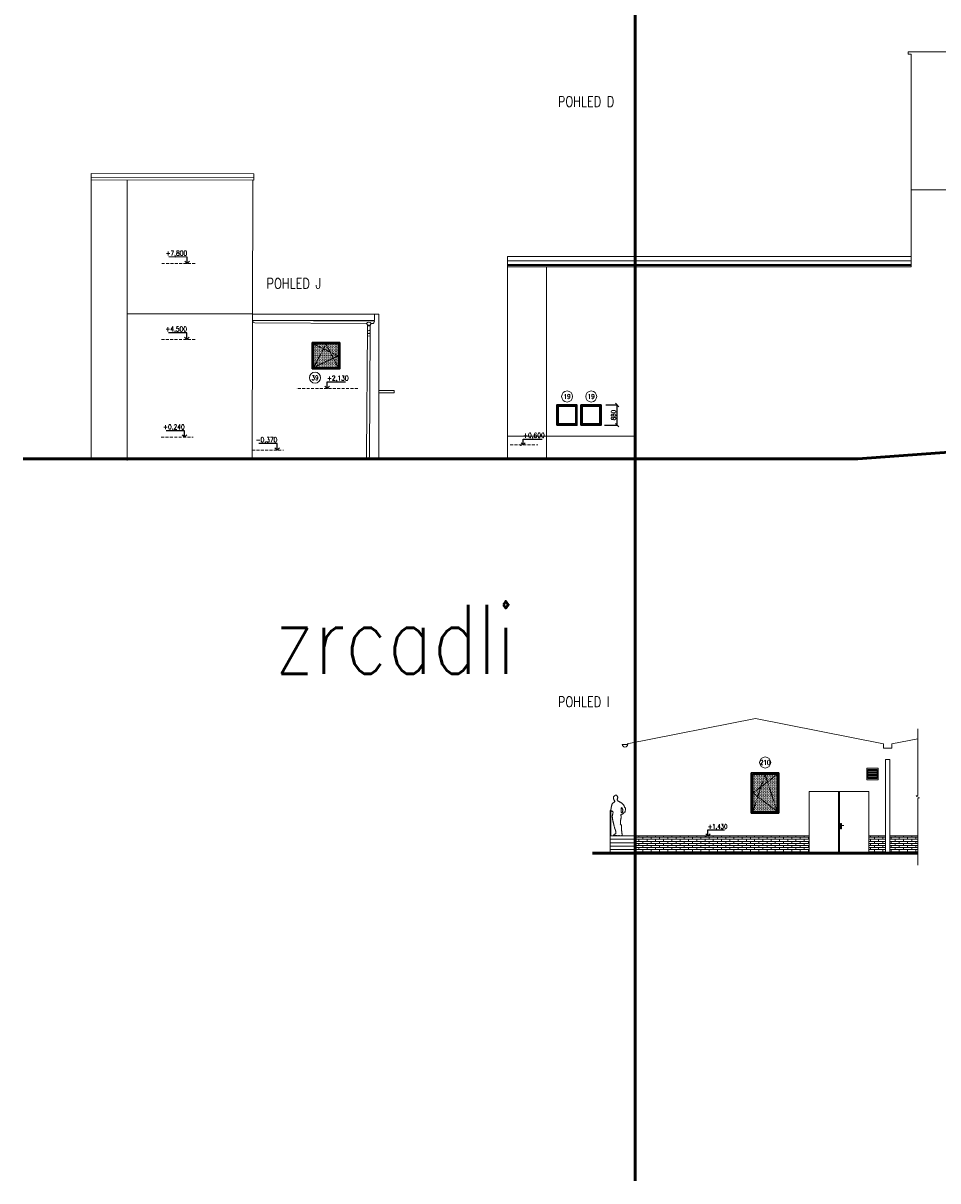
# Model space of a CAD drawing. Header units: millimetres. Extents: x -238874 to 551972, y -298952 to 658415.
# Tile 67 of 256: x 13971 to 53803, y -39076 to 11297. Entities that reach past the tile are written whole.
import ezdxf
from ezdxf.enums import TextEntityAlignment as Align

# ---------------------------------------------------------------- set-up
doc = ezdxf.new("R2010")
doc.units = ezdxf.units.MM
doc.header["$LTSCALE"] = 20
doc.set_wipeout_variables(frame=1)
doc.linetypes.add('DASHED', pattern=[0.75, 0.5, -0.25])
doc.linetypes.add('HIDDEN', pattern=[9.525, 6.35, -3.175])
doc.layers.add('00_HEDVIKA_DEMOLICE', color=2, linetype='Continuous', lineweight=30, transparency=0.3)
for name, color, linetype, lineweight in [('CKBUBLINY', 1, 'Continuous', 18), ('CKBUBLINY_POPIS', 3, 'Continuous', 25), ('CKKOTY', 3, 'Continuous', 18), ('CKOKNA', 30, 'Continuous', 18), ('CKSTENY_SRAF', 8, 'Continuous', 18), ('CKTEXTY_MALE', 140, 'Continuous', 18), ('CKTEXTY_VELKE', 4, 'Continuous', 50), ('NOSNÉ', 8, 'Continuous', 50), ('PRUCHODY', 7, 'Continuous', 18)]:
    doc.layers.add(name, color=color, linetype=linetype, lineweight=lineweight)
doc.layers.add('CKNETISK', color=116, linetype='Continuous', lineweight=18, plot=False)
doc.layers.add('CZ', color=255, linetype='Continuous')
doc.styles.get("Standard").update_dxf_attribs({"font": 'simplex.shx', "width": 0.8})
doc.dimstyles.new('CADKON', dxfattribs={"dimscale": 100, "dimtxt": 2, "dimasz": 1.5, "dimexe": 0, "dimexo": 2, "dimgap": 0.6, "dimtad": 1, "dimrnd": 1, "dimtxsty": 'Standard', "dimblk1": 'OBLIQUE', "dimblk2": 'OBLIQUE', "dimsah": 1, "dimcen": 2.5, "dimadec": 1, "dimazin": 2, "dimtfac": 1, "dimtix": 1, "dimtmove": 2, "dimatfit": 3, "dimldrblk": 'OPEN30', "dimfxl": 5, "dimtfill": 1, "dimtolj": 1, "dimarcsym": 0})
pattern_1 = [(0, (135283.08, -21696.12), (0, 90), []), (90, (135283.08, -21696.12), (-180, 90), [90, -90])]

# ---------------------------------------------------------------- blocks, each defined once
blk = doc.blocks.new('_OBLIQUE')
at = {"color": 0, "linetype": 'ByBlock'}
blk.add_line((-0.5, -0.5), (0.5, 0.5), dxfattribs=at)
blk = doc.blocks.new('*D3391')
at = {"layer": 'CKKOTY', "color": 0, "lineweight": -2, "transparency": 16777216}
for p, q in [((39338, -5316), (39840, -5316)), ((39840, -6196), (39840, -5316)), ((39288, -6196), (39840, -6196))]:
    blk.add_line(p, q, dxfattribs=at)
at = {"layer": 'DEFPOINTS', "color": 0, "transparency": 16777216}
for p in [(39138, -5316), (39088, -6196)]:
    blk.add_point(p, dxfattribs=at)
at = {"layer": 'CKKOTY', "color": 0, "lineweight": -2, "transparency": 16777216, "xscale": 150, "yscale": 150, "zscale": 150}
for p, rotation in [((39840, -5316), 90), ((39840, -6196), 270)]:
    blk.add_blockref('_OBLIQUE', p, dxfattribs=dict(at, rotation=rotation))
at = {"layer": 'CKKOTY', "color": 0, "transparency": 16777216, "insert": (39680, -5756), "char_height": 200, "attachment_point": 5, "rotation": 90, "bg_fill": 3, "box_fill_scale": 1.1, "bg_fill_color": 256, "bg_fill_true_color": 13158600, "bg_fill_transparency": 0}
blk.add_mtext('\\A1;880', dxfattribs=at)
at = {"layer": 'DEFPOINTS', "color": 0, "transparency": 16777216}
blk.add_point((39840, -5316), dxfattribs=at)
blk = doc.blocks.new('_Open30')
at = {"color": 0, "lineweight": -2}
for p, q in [((-1, 0.27), (0, 0)), ((0, 0), (-1, -0.27)), ((0, 0), (-1, 0))]:
    blk.add_line(p, q, dxfattribs=at)
blk = doc.blocks.new('*U3370')
at = {"color": 0, "lineweight": -2}
for p, q in [((-1200, 0), (-1200, 1750)), ((-1200, 1750), (0, 1750)), ((-1150, 1700), (-50, 1700)), ((-1150, 915), (-1150, 1700)), ((-1130, 1680), (-70, 1680)), ((-1130, 935), (-1130, 1680)), ((-70, 1680), (-70, 935)), ((-50, 1700), (-50, 915)), ((0, 1750), (0, 0)), ((-1150, 835), (-1150, 915)), ((-1150, 50), (-1150, 835)), ((-1130, 815), (-1130, 935)), ((-1130, 70), (-1130, 815)), ((-70, 935), (-70, 815)), ((-70, 815), (-70, 70)), ((-50, 915), (-50, 835)), ((-50, 835), (-50, 50)), ((0, 0), (-1200, 0)), ((-50, 50), (-1150, 50)), ((-70, 70), (-1130, 70))]:
    blk.add_line(p, q, dxfattribs=at)
at = {"color": 0, "linetype": 'DASHED', "lineweight": -2}
for p, q in [((-600, 1680), (-1130, 70)), ((-70, 1680), (-1130, 875)), ((-70, 70), (-600, 1680)), ((-1130, 875), (-70, 70))]:
    blk.add_line(p, q, dxfattribs=at)
blk = doc.blocks.new('*U3369')
at = {"color": 0, "linetype": 'ByBlock', "lineweight": -2}
for p, q in [((0, 0), (0, 2680)), ((0, 2680), (2600, 2680)), ((1275, 2680), (1275, 0)), ((1325, 2680), (1325, 0)), ((2600, 2680), (2600, 0)), ((0, 0), (2600, 0))]:
    blk.add_line(p, q, dxfattribs=at)
blk.add_wipeout([(1370, 1066), (1370, 1276), (1373, 1283), (1380, 1286), (1400, 1286), (1404, 1285), (1408, 1283), (1410, 1280), (1410, 1276), (1410, 1212), (1499, 1207), (1502, 1206), (1504, 1204), (1505, 1201), (1504, 1198), (1503, 1196), (1501, 1195), (1499, 1194), (1496, 1194), (1410, 1189), (1410, 1066), (1410, 1062), (1408, 1059), (1403, 1056), (1397, 1056), (1380, 1056), (1373, 1058), (1373, 1058), (1371, 1063)], dxfattribs=at)
for p, q in [((1370, 1276), (1370, 1066)), ((1400, 1286), (1380, 1286)), ((1380, 1056), (1400, 1056)), ((1387, 1098), (1387, 1111)), ((1498, 1207), (1390, 1213)), ((1390, 1188), (1496, 1194)), ((1394, 1111), (1394, 1098)), ((1410, 1212), (1410, 1276)), ((1410, 1066), (1410, 1189))]:
    blk.add_line(p, q, dxfattribs=at)
for centre, radius, start, end in [((1380, 1276), 10, 90, 180), ((1380, 1066), 10, 180, 270.0546), ((1392, 1201), 12.7, 100.1711, 259.8289), ((1390, 1115), 5.71, 306.286, 230.4581), ((1390, 1098), 3.51, 180, 360), ((1400, 1276), 10, 360, 90), ((1400, 1066), 10, 270.0546, 360), ((1498, 1201), 6.63, 255.2509, 94.1438)]:
    blk.add_arc(centre, radius, start, end, dxfattribs=at)
blk = doc.blocks.new('*U3669')
at = {"color": 0, "lineweight": -2}
for p, q in [((-1150, 0), (-1150, 1200)), ((-1150, 1200), (0, 1200)), ((-1100, 1150), (-50, 1150)), ((-1100, 640), (-1100, 1150)), ((-1080, 1130), (-70, 1130)), ((-1080, 660), (-1080, 1130)), ((-70, 1130), (-70, 660)), ((-50, 1150), (-50, 640)), ((0, 1200), (0, 0)), ((-1100, 560), (-1100, 640)), ((-1100, 50), (-1100, 560)), ((-1080, 540), (-1080, 660)), ((-1080, 70), (-1080, 540)), ((-70, 660), (-70, 540)), ((-70, 540), (-70, 70)), ((-50, 640), (-50, 560)), ((-50, 560), (-50, 50)), ((0, 0), (-1150, 0)), ((-50, 50), (-1100, 50)), ((-70, 70), (-1080, 70))]:
    blk.add_line(p, q, dxfattribs=at)
at = {"color": 0, "linetype": 'DASHED', "lineweight": -2}
for p, q in [((-575, 1130), (-1080, 70)), ((-70, 1130), (-1080, 600)), ((-70, 70), (-575, 1130)), ((-1080, 600), (-70, 70))]:
    blk.add_line(p, q, dxfattribs=at)
blk = doc.blocks.new('*U3608')
at = {"color": 0, "linetype": 'ByBlock', "lineweight": -2}
for p, q in [((-2658, 0), (2658, 0)), ((-2658, 0), (-2658, -1)), ((-2559, -100), (-2558, -100)), ((-2508, -100), (-2558, -100)), ((-2508, -100), (-2472, -165)), ((-2352, -165), (-2472, -165)), ((-2472, -165), (-2472, -265)), ((-2472, -165), (-2472, -357)), ((-2352, -208), (-2472, -208)), ((-2472, -352), (-2472, -5833)), ((-2317, -100), (-2352, -165)), ((-2352, -165), (-2352, -234)), ((-2352, -165), (-2352, -357)), ((-2352, -318), (-2352, -5833)), ((2558, -100), (-2317, -100)), ((2558, -100), (2559, -100)), ((2658, 0), (2658, -1)), ((-2352, -644), (-2472, -644)), ((-2472, -5833), (-2472, -5984)), ((-2352, -5984), (-2352, -5833))]:
    blk.add_line(p, q, dxfattribs=at)
at = {"color": 0, "linetype": 'ByBlock'}
for p, q in [((-2658, 0), (-2658, 0)), ((2658, 0), (2658, 0))]:
    blk.add_line(p, q, dxfattribs=at)
at = {"color": 0, "linetype": 'ByBlock', "lineweight": -2}
for centre, radius, start, end in [((-2558, 0), 100, 180.58, 269.42), ((-2412, -153), 109, 29.17, 150.83), ((-2412, -357), 60, 180, 0), ((-2412, -481), 60, 180, 0), ((2558, 0), 100, 270.58, 359.42)]:
    blk.add_arc(centre, radius, start, end, dxfattribs=at)
blk = doc.blocks.new('CK_BUBBLE_1_0_0')
at = {"color": 0, "linetype": 'ByBlock', "lineweight": -2}
blk.add_circle((0, 0), 1, dxfattribs=at)

msp = doc.modelspace()

# ---------------------------------------------------------------- hatches: boundary and pattern name
at = {"layer": 'CKSTENY_SRAF'}
h = msp.add_hatch(dxfattribs=at)
h.set_pattern_fill('OMITKA', color=256, scale=50, angle=360)
h.set_pattern_definition([(45, (-54040, -423857.763), (-35.355339, 35.355339), [0, -50])])
h.paths.add_polyline_path([(26617.962, -2671.334), (27697.962, -2671.334), (27707.962, -3681.334), (26627.962, -3681.334)])
h = msp.add_hatch(dxfattribs=at)
h.set_pattern_fill('OMITKA', color=256, scale=50, angle=360)
h.set_pattern_definition([(45, (-34920, -443151.15), (-35.355339, 35.355339), [0, -50])])
h.paths.add_polyline_path([(45707.962, -21324.72), (46877.962, -21324.72), (46877.962, -23074.72), (45707.962, -23074.72)])
at = {"layer": 'PRUCHODY'}
h = msp.add_hatch(dxfattribs=at)
h.set_pattern_fill('ZDR', color=256, scale=1200, style=0)
h.set_pattern_definition(pattern_1)
h.paths.add_polyline_path([(48197.962, -24814.72), (48197.962, -24064.72), (40627.962, -24064.72), (40627.962, -24814.72)])
h.paths.add_polyline_path([(50797.962, -24064.72), (50797.962, -24814.72), (51517.962, -24814.72), (51517.962, -24064.72)])
h = msp.add_hatch(dxfattribs=at)
h.set_pattern_fill('ZDR', color=256, scale=1200, style=0)
h.set_pattern_definition(pattern_1)
h.paths.add_polyline_path([(52932.813, -24814.72), (52932.813, -24064.72), (51717.962, -24064.72), (51717.962, -24814.72)])

# ---------------------------------------------------------------- linework, layer by layer
at = {"layer": '00_HEDVIKA_DEMOLICE'}
for points in [[(26557.962, -3751.334), (27757.962, -3751.334), (27757.962, -2601.334), (26557.962, -2601.334)], [(26607.962, -3701.334), (27707.962, -3701.334), (27707.962, -2651.334), (26607.962, -2651.334)], [(37207.962, -6195.709), (38087.962, -6195.709), (38087.962, -5315.709), (37207.962, -5315.709)], [(37257.962, -6145.709), (38037.962, -6145.709), (38037.962, -5365.709), (37257.962, -5365.709)], [(38257.962, -6195.709), (39137.962, -6195.709), (39137.962, -5315.709), (38257.962, -5315.709)], [(38307.962, -6145.709), (39087.962, -6145.709), (39087.962, -5365.709), (38307.962, -5365.709)], [(46877.962, -21324.72), (45677.962, -21324.72), (45677.962, -23074.72), (46877.962, -23074.72)]]:
    msp.add_lwpolyline(points, close=True, dxfattribs=at)
at = {"layer": 'CKNETISK', "lineweight": 53}
msp.add_line((40627.962, 15350.047), (40627.962, -39076.268), dxfattribs=at)
at = {"layer": 'CKOKNA'}
for points in [[(38087.962, -5315.709), (37207.962, -5315.709), (37207.962, -6195.709), (38087.962, -6195.709)], [(38037.962, -5365.709), (37257.962, -5365.709), (37257.962, -6145.709), (38037.962, -6145.709)], [(38017.962, -5385.709), (37277.962, -5385.709), (37277.962, -6125.709), (38017.962, -6125.709)], [(39137.962, -5315.709), (38257.962, -5315.709), (38257.962, -6195.709), (39137.962, -6195.709)], [(39087.962, -5365.709), (38307.962, -5365.709), (38307.962, -6145.709), (39087.962, -6145.709)], [(39067.962, -5385.709), (38327.962, -5385.709), (38327.962, -6125.709), (39067.962, -6125.709)]]:
    msp.add_lwpolyline(points, close=True, dxfattribs=at)
at = {"layer": 'CZ', "color": 7}
for p, q in [((21113.832, 1121.026), (20308.911, 1123.205)), ((21113.061, 836.051), (21113.832, 1121.026)), ((21113.061, 836.051), (21012.831, 938.496)), ((21113.061, 836.051), (21213.844, 937.952)), ((21104.897, -2178.962), (20299.975, -2176.783)), ((21104.125, -2463.937), (21003.896, -2361.492)), ((21104.125, -2463.937), (21104.897, -2178.962)), ((21104.125, -2463.937), (21204.908, -2362.036)), ((27203.998, -4601.334), (27103.491, -4499.16)), ((27203.998, -4601.334), (27203.998, -4316.358)), ((27203.998, -4316.358), (28008.922, -4316.358)), ((27203.998, -4601.334), (27304.504, -4499.16)), ((21004.496, -6438.706), (20199.575, -6436.527)), ((21003.725, -6723.681), (21004.496, -6438.706)), ((21003.725, -6723.681), (20903.495, -6621.236)), ((21003.725, -6723.681), (21104.508, -6621.78)), ((25037.489, -6996.734), (24232.568, -6994.555)), ((25036.718, -7281.709), (25037.489, -6996.734)), ((25036.718, -7281.709), (24936.488, -7179.264)), ((25036.718, -7281.709), (25137.501, -7179.808))]:
    msp.add_line(p, q, dxfattribs=at)
at = {"layer": 'CZ'}
for p, q in [((35745.669, -7055.709), (35655.213, -6963.753)), ((35745.669, -7055.709), (35745.669, -6799.231)), ((35745.669, -6799.231), (36576.588, -6799.231)), ((35745.669, -7055.709), (35836.125, -6963.753)), ((43791.72, -24064.72), (43701.264, -23972.764)), ((43791.72, -24064.72), (43791.72, -23808.241)), ((43791.72, -23808.241), (44516.152, -23808.241)), ((43791.72, -24064.72), (43882.176, -23972.764))]:
    msp.add_line(p, q, dxfattribs=at)
for p in [(35648.53, -7065.925), (43694.581, -24074.935)]:
    msp.add_point(p, dxfattribs=at)
at = {"layer": 'NOSNÉ'}
for p, q in [((58502.54, -7055.709), (50325.446, -7655.709)), ((13970.636, -7655.709), (39757.962, -7655.709)), ((50325.446, -7655.709), (32895.823, -7655.709)), ((38759.665, -24814.72), (52932.813, -24814.72))]:
    msp.add_line(p, q, dxfattribs=at)
at = {"layer": 'PRUCHODY'}
for p, q in [((52516.987, 10054.291), (55597.962, 10054.291)), ((52516.987, 10054.291), (52516.987, 9954.291)), ((52516.987, 9954.291), (52647.962, 9954.291)), ((52647.962, 9954.291), (52647.962, 697.502)), ((16937.962, 4748.764), (16937.962, -7655.709)), ((16937.962, 4748.764), (24022.995, 4733.123)), ((24022.542, 4565.953), (16937.962, 4581.593)), ((24022.267, 4464.347), (24022.995, 4733.123)), ((24022.267, 4464.347), (16937.962, 4479.986)), ((18497.296, 4475.764), (18497.296, -7728.019)), ((23955.662, -1668.112), (23972.267, 4464.483)), ((58502.54, 4044.291), (52647.962, 4044.291)), ((35067.962, 1149.213), (35067.962, -7655.709)), ((35067.962, 1149.213), (52647.962, 1149.213)), ((52647.962, 959.474), (35067.962, 959.474)), ((52647.962, 797.502), (35067.962, 797.502)), ((52647.962, 747.502), (35067.962, 747.502)), ((52647.962, 697.502), (35067.962, 697.502)), ((36767.962, 697.502), (36767.962, -7655.709)), ((18497.296, -1329.821), (29467.029, -1366.577)), ((18497.296, -1349.822), (29467.029, -1386.577)), ((29271.425, -1366.577), (29271.425, -1638.142)), ((29467.029, -1366.577), (29467.029, -7655.709)), ((23939.528, -7626.593), (23955.662, -1668.112)), ((23956.474, -1620.208), (29271.425, -1638.142)), ((29467.962, -4681.249), (30004.699, -4681.249)), ((29467.962, -4786.667), (30014.699, -4786.667)), ((30004.699, -4681.249), (30124.699, -4681.249)), ((30014.699, -4786.667), (30124.699, -4786.667)), ((35067.962, -6679.334), (40627.962, -6679.334)), ((13970.636, -7655.709), (39757.962, -7655.709)), ((40277.962, -20064.72), (45860.462, -18964.72)), ((45860.462, -18964.72), (51442.962, -20064.72)), ((40297.962, -20084.72), (40057.962, -20084.72)), ((40627.962, -19995.754), (40627.962, -24814.72)), ((51442.962, -20244.72), (51442.962, -20064.72)), ((52932.813, -19848.82), (51792.962, -20064.72)), ((51792.962, -20064.72), (51792.962, -20244.72)), ((51792.962, -20244.72), (51442.962, -20244.72)), ((50756.672, -21174.72), (51156.672, -21174.72)), ((50756.672, -21174.72), (51156.672, -21174.72)), ((50756.672, -21224.72), (51156.672, -21224.72)), ((50756.672, -21274.72), (51156.672, -21274.72)), ((50756.672, -21324.72), (51156.672, -21324.72)), ((50756.672, -21374.72), (51156.672, -21374.72)), ((50756.672, -21424.72), (51156.672, -21424.72)), ((50756.672, -21474.72), (51156.672, -21474.72)), ((50756.672, -21524.72), (51156.672, -21524.72)), ((48197.962, -24814.72), (48197.962, -22134.72)), ((48197.962, -22134.72), (50797.962, -22134.72)), ((50797.962, -22134.72), (50797.962, -24814.72)), ((39629.72, -22658.704), (39624.228, -22668.997)), ((39641.384, -22649.784), (39629.72, -22658.704)), ((39652.361, -22641.55), (39641.384, -22649.784)), ((39664.032, -22634.688), (39652.361, -22641.55)), ((39674.321, -22627.14), (39664.032, -22634.688)), ((39685.298, -22618.905), (39674.321, -22627.14)), ((39678.439, -22375.306), (39677.751, -22386.284)), ((39677.751, -22386.284), (39677.751, -22399.323)), ((39677.751, -22399.323), (39678.439, -22415.104)), ((39680.501, -22365.7), (39678.439, -22375.306)), ((39678.439, -22415.104), (39681.876, -22432.261)), ((39685.298, -22356.093), (39680.501, -22365.7)), ((39681.876, -22432.261), (39682.556, -22443.239)), ((39682.556, -22443.239), (39683.931, -22459.708)), ((39683.931, -22459.708), (39686.673, -22475.491)), ((39692.853, -22346.485), (39685.298, -22356.093)), ((39699.025, -22607.239), (39685.298, -22618.905)), ((39686.673, -22475.491), (39690.103, -22489.901)), ((39690.103, -22489.901), (39696.282, -22505.683)), ((39703.829, -22337.565), (39692.853, -22346.485)), ((39696.282, -22505.683), (39705.204, -22519.407)), ((39714.126, -22593.517), (39699.025, -22607.239)), ((39717.548, -22327.272), (39703.829, -22337.565)), ((39705.204, -22519.407), (39718.923, -22533.817)), ((39723.728, -22581.165), (39714.126, -22593.517)), ((39729.22, -22319.724), (39717.548, -22327.272)), ((39718.923, -22533.817), (39725.782, -22544.11)), ((39730.595, -22570.185), (39723.728, -22581.165)), ((39725.782, -22544.11), (39731.275, -22560.579)), ((39745.001, -22308.06), (39729.22, -22319.724)), ((39731.275, -22560.579), (39730.595, -22570.185)), ((39758.04, -22299.138), (39745.001, -22308.06)), ((39769.017, -22295.021), (39758.04, -22299.138)), ((39780.681, -22295.708), (39769.017, -22295.021)), ((39791.657, -22296.394), (39780.681, -22295.708)), ((39804.017, -22299.825), (39791.657, -22296.394)), ((39824.595, -22307.372), (39804.017, -22299.825)), ((39823.915, -22317.665), (39822.54, -22306.687)), ((39832.15, -22330.017), (39823.915, -22317.665)), ((39843.126, -22340.997), (39832.15, -22330.017)), ((39850.673, -22350.603), (39843.126, -22340.997)), ((39843.814, -22497.448), (39845.189, -22483.038)), ((39845.189, -22507.056), (39843.814, -22497.448)), ((39845.189, -22473.433), (39849.298, -22454.218)), ((39845.189, -22483.038), (39845.189, -22473.433)), ((39855.478, -22511.173), (39845.189, -22507.056)), ((39849.298, -22454.218), (39852.736, -22440.495)), ((39857.532, -22360.896), (39850.673, -22350.603)), ((39852.736, -22440.495), (39857.532, -22430.202)), ((39867.829, -22516.663), (39855.478, -22511.173)), ((39864.4, -22374.62), (39857.532, -22360.896)), ((39857.532, -22430.202), (39865.087, -22417.163)), ((39867.829, -22387.657), (39864.4, -22374.62)), ((39865.087, -22417.163), (39869.892, -22407.558)), ((39869.892, -22397.265), (39867.829, -22387.657)), ((39871.946, -22529.015), (39867.829, -22516.663)), ((39869.892, -22407.558), (39869.892, -22397.265)), ((39872.634, -22539.308), (39871.946, -22529.015)), ((39878.126, -22550.286), (39872.634, -22539.308)), ((39890.47, -22557.833), (39878.126, -22550.286)), ((39903.509, -22563.323), (39890.47, -22557.833)), ((39916.548, -22568.813), (39903.509, -22563.323)), ((39928.9, -22574.304), (39916.548, -22568.813)), ((39946.743, -22583.909), (39928.9, -22574.304)), ((39961.15, -22592.829), (39946.743, -22583.909)), ((39976.939, -22601.751), (39961.15, -22592.829)), ((39992.032, -22611.356), (39976.939, -22601.751)), ((40009.876, -22621.649), (39992.032, -22611.356)), ((40025.657, -22631.942), (40009.876, -22621.649)), ((40038.689, -22642.923), (40025.657, -22631.942)), ((40050.361, -22650.47), (40038.689, -22642.923)), ((40062.025, -22661.45), (40050.361, -22650.47)), ((40062.025, -22661.45), (40062.025, -22661.45)), ((40062.704, -22662.136), (40062.025, -22661.45)), ((40074.376, -22670.37), (40062.704, -22662.136)), ((39527.962, -22964.72), (39567.962, -22964.72)), ((39527.962, -24064.72), (39527.962, -22964.72)), ((39570.017, -22892.698), (39567.962, -22911.226)), ((39567.962, -22911.226), (39567.962, -22930.438)), ((39567.962, -22930.438), (39567.962, -22942.79)), ((39567.962, -22942.79), (39572.079, -22957.2)), ((39567.962, -22964.72), (39567.962, -24064.72)), ((39573.454, -22868.681), (39570.017, -22892.698)), ((39572.079, -22957.2), (39576.884, -22968.866)), ((39576.196, -22852.897), (39573.454, -22868.681)), ((39580.314, -22825.45), (39576.196, -22852.897)), ((39576.884, -22968.866), (39580.314, -22978.472)), ((39582.376, -22810.354), (39580.314, -22825.45)), ((39580.314, -22978.472), (39590.611, -22990.823)), ((39585.118, -22795.944), (39582.376, -22810.354)), ((39590.611, -22778.788), (39585.118, -22795.944)), ((39597.47, -22759.575), (39590.611, -22778.788)), ((39590.611, -22990.823), (39600.9, -22999.745)), ((39600.9, -22748.597), (39597.47, -22759.575)), ((39605.017, -22736.931), (39600.9, -22748.597)), ((39600.9, -22999.745), (39615.314, -22996.999)), ((39609.134, -22721.149), (39605.017, -22736.931)), ((39613.251, -22708.11), (39609.134, -22721.149)), ((39617.368, -22693.015), (39613.251, -22708.11)), ((39615.314, -22996.999), (39627.657, -22990.138)), ((39621.486, -22678.604), (39617.368, -22693.015)), ((39624.228, -22668.997), (39621.486, -22678.604)), ((39627.657, -22990.138), (39637.954, -22983.962)), ((39633.837, -23171.294), (39630.407, -23182.272)), ((39637.954, -23160.313), (39633.837, -23171.294)), ((39637.954, -22983.962), (39648.251, -22990.138)), ((39639.329, -23150.708), (39637.954, -23160.313)), ((39642.071, -23131.493), (39639.329, -23150.708)), ((39642.759, -23120.515), (39642.071, -23131.493)), ((39644.814, -23097.185), (39642.759, -23120.515)), ((39647.564, -23086.204), (39644.814, -23097.185)), ((39650.993, -23073.167), (39647.564, -23086.204)), ((39648.251, -22990.138), (39648.931, -23003.175)), ((39648.931, -23003.175), (39649.618, -23020.329)), ((39649.618, -23020.329), (39656.486, -23030.624)), ((39659.228, -23053.954), (39650.993, -23073.167)), ((39656.486, -23030.624), (39661.282, -23041.603)), ((39661.282, -23041.603), (39659.228, -23053.954)), ((39991.345, -23139.042), (39994.095, -23129.435)), ((39998.204, -23157.569), (39991.345, -23139.042)), ((39994.095, -23129.435), (40007.814, -23129.435)), ((40001.642, -23167.862), (39998.204, -23157.569)), ((40004.384, -23177.47), (40001.642, -23167.862)), ((40007.814, -23129.435), (40023.595, -23128.749)), ((40009.876, -22903.677), (40011.243, -22885.149)), ((40009.876, -22916.714), (40009.876, -22903.677)), ((40011.931, -22929.065), (40009.876, -22916.714)), ((40011.243, -22885.149), (40015.361, -22867.308)), ((40011.243, -22962.003), (40011.931, -22952.397)), ((40019.478, -22973.669), (40011.243, -22962.003)), ((40011.931, -22941.417), (40011.931, -22929.065)), ((40011.931, -22952.397), (40011.931, -22941.417)), ((40015.361, -22867.308), (40018.79, -22857.015)), ((40017.423, -22991.511), (40019.478, -22973.669)), ((40017.423, -23005.233), (40017.423, -22991.511)), ((40017.423, -23019.644), (40017.423, -23005.233)), ((40017.423, -23029.937), (40017.423, -23019.644)), ((40017.423, -23045.034), (40017.423, -23029.937)), ((40024.97, -23055.325), (40017.423, -23045.034)), ((40018.79, -22857.015), (40021.532, -22846.722)), ((40019.478, -22973.669), (40019.478, -22983.276)), ((40019.478, -22973.669), (40019.478, -22973.669)), ((40021.532, -22846.722), (40024.97, -22835.743)), ((40023.595, -23128.749), (40033.892, -23128.063)), ((40024.97, -22835.743), (40029.775, -22824.765)), ((40034.579, -23056.013), (40024.97, -23055.325)), ((40029.775, -22824.765), (40056.532, -22865.249)), ((40033.892, -23128.063), (40050.361, -23133.552)), ((40044.868, -23056.013), (40034.579, -23056.013)), ((40057.22, -23046.405), (40044.868, -23056.013)), ((40050.361, -23133.552), (40060.65, -23126.69)), ((40056.532, -22865.249), (40062.025, -22877.601)), ((40063.392, -23036.112), (40057.22, -23046.405)), ((40060.65, -23126.69), (40075.751, -23111.595)), ((40062.025, -22877.601), (40068.196, -22890.64)), ((40066.829, -23022.388), (40063.392, -23036.112)), ((40069.571, -23012.097), (40066.829, -23022.388)), ((40068.196, -22890.64), (40074.376, -22903.677)), ((40073.001, -23002.489), (40069.571, -23012.097)), ((40077.118, -22992.196), (40073.001, -23002.489)), ((40083.986, -22679.978), (40074.376, -22670.37)), ((40074.376, -22903.677), (40079.181, -22913.97)), ((40075.751, -23111.595), (40087.415, -23100.614)), ((40086.04, -22972.296), (40077.118, -22992.196)), ((40079.181, -22913.97), (40086.04, -22931.812)), ((40101.134, -22697.817), (40083.986, -22679.978)), ((40086.04, -22931.812), (40089.47, -22944.849)), ((40090.845, -22957.886), (40086.04, -22972.296)), ((40087.415, -23100.614), (40097.704, -23088.95)), ((40089.47, -22944.849), (40090.845, -22957.886)), ((40097.704, -23088.95), (40108.689, -23085.519)), ((40112.798, -22712.915), (40101.134, -22697.817)), ((40108.689, -23085.519), (40118.29, -23082.774)), ((40121.72, -22731.442), (40112.798, -22712.915)), ((40118.29, -23082.774), (40127.9, -23071.794)), ((40129.954, -22748.597), (40121.72, -22731.442)), ((40127.9, -23071.794), (40131.329, -23061.501)), ((40138.189, -22765.751), (40129.954, -22748.597)), ((40131.329, -23061.501), (40135.446, -23051.896)), ((40135.446, -23051.896), (40145.736, -23041.603)), ((40146.423, -22780.847), (40138.189, -22765.751)), ((40145.736, -23041.603), (40156.032, -23038.856)), ((40151.228, -22790.454), (40146.423, -22780.847)), ((40156.72, -22800.747), (40151.228, -22790.454)), ((40156.032, -23038.856), (40169.071, -23034.739)), ((40161.517, -22811.726), (40156.72, -22800.747)), ((40173.189, -22828.882), (40161.517, -22811.726)), ((40169.071, -23034.739), (40184.165, -23025.819)), ((40184.853, -22848.095), (40173.189, -22828.882)), ((40184.165, -23025.819), (40190.345, -23014.153)), ((40195.142, -22864.563), (40184.853, -22848.095)), ((40188.282, -22983.276), (40188.97, -22969.552)), ((40188.97, -22998.372), (40188.282, -22983.276)), ((40188.97, -22969.552), (40195.142, -22949.651)), ((40190.345, -23014.153), (40188.97, -22998.372)), ((40199.946, -22874.856), (40195.142, -22864.563)), ((40195.142, -22949.651), (40198.579, -22937.987)), ((40198.579, -22937.987), (40202.689, -22924.948)), ((40202.689, -22885.149), (40199.946, -22874.856)), ((40205.439, -22902.304), (40202.689, -22885.149)), ((40202.689, -22924.948), (40204.751, -22915.343)), ((40204.751, -22915.343), (40205.439, -22902.304)), ((39630.407, -23182.272), (39626.97, -23198.056)), ((39626.97, -23198.056), (39626.97, -23210.407)), ((39626.97, -23210.407), (39626.97, -23220.013)), ((39626.97, -23220.013), (39626.97, -23236.481)), ((39626.97, -23236.481), (39627.657, -23246.089)), ((39627.657, -23246.089), (39628.345, -23259.812)), ((39628.345, -23259.812), (39629.032, -23274.909)), ((39629.032, -23274.909), (39629.032, -23285.202)), ((39629.032, -23285.202), (39631.095, -23303.042)), ((39631.095, -23303.042), (39632.462, -23313.335)), ((39632.462, -23313.335), (39634.525, -23324.315)), ((39634.525, -23324.315), (39636.579, -23344.214)), ((39636.579, -23344.214), (39638.642, -23356.565)), ((39638.642, -23356.565), (39642.759, -23370.976)), ((39642.759, -23370.976), (39645.501, -23384.015)), ((39645.501, -23384.015), (39650.993, -23401.169)), ((39650.993, -23401.169), (39653.736, -23419.011)), ((39653.736, -23419.011), (39657.853, -23437.538)), ((39657.853, -23437.538), (39661.282, -23454.007)), ((39661.282, -23454.007), (39665.4, -23469.103)), ((39665.4, -23469.103), (39670.204, -23486.257)), ((39670.204, -23486.257), (39673.634, -23501.353)), ((39673.634, -23501.353), (39677.751, -23518.509)), ((39677.751, -23518.509), (39681.189, -23531.546)), ((39681.189, -23531.546), (39684.618, -23543.897)), ((39684.618, -23543.897), (39686.673, -23553.505)), ((39686.673, -23553.505), (39689.423, -23563.11)), ((39689.423, -23563.11), (39691.478, -23572.718)), ((39691.478, -23572.718), (39693.532, -23586.442)), ((39693.532, -23586.442), (39696.282, -23598.794)), ((39696.282, -23598.794), (39697.657, -23609.772)), ((39697.657, -23609.772), (39701.079, -23619.38)), ((39701.079, -23619.38), (39705.204, -23630.358)), ((39705.204, -23630.358), (39710.001, -23643.396)), ((39710.001, -23643.396), (39714.126, -23661.923)), ((39714.126, -23661.923), (39718.923, -23685.253)), ((39975.564, -23540.466), (39985.853, -23536.349)), ((39987.915, -23554.19), (39975.564, -23540.466)), ((39981.048, -23467.729), (39983.798, -23447.144)), ((39981.048, -23478.708), (39981.048, -23467.729)), ((39981.048, -23495.864), (39981.048, -23478.708)), ((39981.048, -23506.843), (39981.048, -23495.864)), ((39984.486, -23516.45), (39981.048, -23506.843)), ((39983.798, -23447.144), (39985.173, -23432.048)), ((39988.603, -23526.743), (39984.486, -23516.45)), ((39985.173, -23432.048), (39985.853, -23422.44)), ((39985.853, -23422.44), (39987.228, -23412.147)), ((39985.853, -23536.349), (39988.603, -23526.743)), ((39987.228, -23412.147), (39987.915, -23401.169)), ((39987.915, -23401.169), (39990.657, -23384.7)), ((40001.642, -23569.974), (39987.915, -23554.19)), ((39990.657, -23384.7), (39992.032, -23374.407)), ((39992.032, -23374.407), (39992.72, -23364.114)), ((39992.72, -23364.114), (39995.462, -23353.136)), ((39995.462, -23353.136), (39998.204, -23336.667)), ((39998.204, -23336.667), (40002.321, -23315.394)), ((40008.501, -23583.011), (40001.642, -23569.974)), ((40002.321, -23315.394), (40004.384, -23303.042)), ((40006.439, -23189.821), (40004.384, -23177.47)), ((40004.384, -23303.042), (40005.751, -23292.063)), ((40005.751, -23292.063), (40007.126, -23280.397)), ((40006.439, -23189.821), (40006.439, -23189.821)), ((40006.439, -23189.821), (40006.439, -23189.821)), ((40006.439, -23189.821), (40006.439, -23189.821)), ((40007.814, -23194.624), (40006.439, -23189.821)), ((40007.126, -23280.397), (40010.556, -23268.733)), ((40012.618, -23204.917), (40007.814, -23194.624)), ((40017.423, -23600.165), (40008.501, -23583.011)), ((40010.556, -23268.733), (40012.618, -23250.206)), ((40015.361, -23218.642), (40012.618, -23204.917)), ((40012.618, -23250.206), (40014.673, -23233.737)), ((40014.673, -23233.737), (40015.361, -23218.642)), ((40022.907, -23615.263), (40017.423, -23600.165)), ((40026.345, -23627.614), (40022.907, -23615.263)), ((40029.087, -23642.024), (40026.345, -23627.614)), ((40029.775, -23655.062), (40029.087, -23642.024)), ((40031.142, -23676.333), (40029.775, -23655.062)), ((40627.962, -24064.72), (39527.962, -24064.72)), ((39527.962, -24064.72), (39527.962, -24814.72)), ((39567.962, -24064.72), (39527.962, -24064.72)), ((39688.048, -24013.255), (39683.931, -24030.409)), ((39683.931, -24030.409), (39687.361, -24041.39)), ((39687.361, -24041.39), (39702.454, -24042.761)), ((39703.829, -24001.591), (39688.048, -24013.255)), ((39702.454, -24042.761), (39713.439, -24042.761)), ((39722.361, -23995.415), (39703.829, -24001.591)), ((39713.439, -24042.761), (39729.22, -24042.761)), ((39718.923, -23685.253), (39721.673, -23695.546)), ((39721.673, -23695.546), (39724.415, -23707.212)), ((39734.017, -23992.669), (39722.361, -23995.415)), ((39724.415, -23707.212), (39727.845, -23719.563)), ((39727.845, -23719.563), (39730.595, -23729.856)), ((39729.22, -24042.761), (39745.001, -24042.761)), ((39730.595, -23729.856), (39734.017, -23742.208)), ((39734.017, -23742.208), (39738.142, -23756.618)), ((39744.314, -23989.239), (39734.017, -23992.669)), ((39738.142, -23756.618), (39743.626, -23768.97)), ((39743.626, -23768.97), (39749.118, -23779.948)), ((39755.29, -23983.749), (39744.314, -23989.239)), ((39745.001, -24042.761), (39760.095, -24044.821)), ((39749.118, -23779.948), (39760.782, -23799.163)), ((39764.9, -23981.69), (39755.29, -23983.749)), ((39760.095, -24044.821), (39769.704, -24048.251)), ((39760.782, -23799.163), (39764.9, -23811.515)), ((39764.9, -23811.515), (39767.642, -23826.61)), ((39774.509, -23977.573), (39764.9, -23981.69)), ((39767.642, -23826.61), (39771.079, -23847.882)), ((39769.704, -24048.251), (39788.236, -24054.427)), ((39771.079, -23847.882), (39773.134, -23865.724)), ((39773.134, -23865.724), (39774.509, -23882.878)), ((39774.509, -23882.878), (39775.876, -23897.288)), ((39779.314, -23966.595), (39774.509, -23977.573)), ((39775.876, -23897.288), (39776.564, -23915.13)), ((39776.564, -23915.13), (39777.251, -23930.226)), ((39777.251, -23930.226), (39777.251, -23945.321)), ((39777.251, -23945.321), (39777.939, -23956.302)), ((39777.939, -23956.302), (39779.314, -23966.595)), ((39788.236, -24054.427), (39799.212, -24054.427)), ((39799.212, -24054.427), (39812.251, -24054.427)), ((39812.251, -24054.427), (39823.228, -24055.114)), ((39823.228, -24055.114), (39837.642, -24059.917)), ((39837.642, -24059.917), (39851.361, -24061.976)), ((39851.361, -24061.976), (39867.142, -24062.661)), ((39867.142, -24062.661), (39886.361, -24059.231)), ((39886.361, -24059.231), (39895.962, -24058.544)), ((39895.962, -24058.544), (39908.314, -24055.8)), ((39908.314, -24055.8), (39918.611, -24053.054)), ((39918.611, -24053.054), (39932.329, -24051.683)), ((39932.329, -24051.683), (39946.056, -24057.858)), ((39946.056, -24057.858), (39966.642, -24063.349)), ((39966.642, -24063.349), (39981.048, -24064.72)), ((39981.048, -24064.72), (39996.837, -24064.72)), ((39996.837, -24064.72), (40008.501, -24064.72)), ((40008.501, -24064.72), (40021.532, -24062.661)), ((40021.532, -24062.661), (40031.829, -24059.917)), ((40031.142, -23690.058), (40031.142, -23676.333)), ((40031.142, -23703.095), (40031.142, -23690.058)), ((40031.142, -23714.761), (40031.142, -23703.095)), ((40031.142, -23725.054), (40031.142, -23714.761)), ((40031.142, -23737.405), (40031.142, -23725.054)), ((40031.142, -23753.874), (40031.142, -23737.405)), ((40031.142, -23768.97), (40031.142, -23753.874)), ((40031.142, -23778.577), (40031.142, -23768.97)), ((40031.142, -23796.417), (40031.142, -23778.577)), ((40031.829, -23810.827), (40031.142, -23796.417)), ((40031.829, -23821.808), (40031.829, -23810.827)), ((40032.517, -23834.845), (40031.829, -23821.808)), ((40031.829, -24059.917), (40046.923, -24055.8)), ((40033.892, -23845.823), (40032.517, -23834.845)), ((40035.267, -23857.489), (40033.892, -23845.823)), ((40035.946, -23870.526), (40035.267, -23857.489)), ((40035.946, -23888.368), (40035.946, -23870.526)), ((40036.634, -23897.974), (40035.946, -23888.368)), ((40038.009, -23911.698), (40036.634, -23897.974)), ((40040.064, -23924.735), (40038.009, -23911.698)), ((40043.493, -23937.774), (40040.064, -23924.735)), ((40046.243, -23947.382), (40043.493, -23937.774)), ((40046.923, -23959.046), (40046.243, -23947.382)), ((40048.986, -23974.829), (40046.923, -23959.046)), ((40046.923, -24055.8), (40056.532, -24028.353)), ((40053.103, -23988.552), (40048.986, -23974.829)), ((40054.47, -23998.845), (40053.103, -23988.552)), ((40055.157, -24008.452), (40054.47, -23998.845)), ((40056.532, -24018.06), (40055.157, -24008.452)), ((40056.532, -24028.353), (40056.532, -24018.06)), ((40627.962, -24064.72), (48197.962, -24064.72)), ((50797.962, -24064.72), (51517.962, -24064.72)), ((51717.962, -24064.72), (52932.813, -24064.72)), ((40627.962, -24214.72), (39527.962, -24214.72)), ((40627.962, -24364.72), (39527.962, -24364.72)), ((40627.962, -24514.72), (39527.962, -24514.72)), ((40627.962, -24664.72), (39527.962, -24664.72))]:
    msp.add_line(p, q, dxfattribs=at)
at = {"layer": 'PRUCHODY', "linetype": 'HIDDEN'}
for p, q in [((20005.003, 839.051), (21467.068, 835.092)), ((19996.068, -2460.937), (21458.133, -2464.896)), ((28540.033, -4601.334), (25867.962, -4601.334)), ((19984.533, -6720.921), (21369.373, -6724.671)), ((23940.472, -7278.092), (25303.993, -7285.327)), ((35176.93, -7055.709), (36384.493, -7055.709))]:
    msp.add_line(p, q, dxfattribs=at)
at = {"layer": 'PRUCHODY', "linetype": 'Continuous'}
msp.add_line((30124.699, -4681.249), (30124.699, -4786.667), dxfattribs=at)
at = {"layer": 'PRUCHODY'}
msp.add_lwpolyline([(52932.813, -19405.53), (52932.813, -22295.777), (52857.813, -22333.277), (53007.813, -22408.277), (52932.813, -22445.777), (52932.813, -25336.025)], dxfattribs=at)
for points in [[(50706.672, -21624.72), (51206.672, -21624.72), (51206.672, -21124.72), (50706.672, -21124.72)], [(51717.962, -20744.72), (51517.962, -20744.72), (51517.962, -24814.72), (51717.962, -24814.72)], [(50756.672, -21574.72), (51156.672, -21574.72), (51156.672, -21174.72), (50756.672, -21174.72)]]:
    msp.add_lwpolyline(points, close=True, dxfattribs=at)
msp.add_arc((40177.962, -20084.72), 120, 180, 0, dxfattribs=at)

# ---------------------------------------------------------------- block references
at = {"layer": 'CKBUBLINY'}
ref = msp.add_blockref('CK_BUBBLE_1_0_0', (26681.581, -4130.648), dxfattribs=dict(at, xscale=240, yscale=240, zscale=240))
ref.add_attrib('NUM1', '39', dxfattribs={"layer": 'CKBUBLINY_POPIS', "height": 200, "width": 0.8, "flags": 8}).set_placement((26681.581, -4130.648), align=Align.MIDDLE_CENTER)
ref = msp.add_blockref('CK_BUBBLE_1_0_0', (37658.487, -4948.233), dxfattribs=dict(at, xscale=240, yscale=240, zscale=240))
ref.add_attrib('NUM1', '19', dxfattribs={"layer": 'CKBUBLINY_POPIS', "height": 200, "width": 0.8, "flags": 8}).set_placement((37658.487, -4948.233), align=Align.MIDDLE_CENTER)
ref = msp.add_blockref('CK_BUBBLE_1_0_0', (46282.955, -20873.095), dxfattribs=dict(at, xscale=240, yscale=240, zscale=240))
ref.add_attrib('NUM1', '210', dxfattribs={"layer": 'CKBUBLINY_POPIS', "height": 200, "width": 0.8, "flags": 8}).set_placement((46282.955, -20873.095), align=Align.MIDDLE_CENTER)
at = {"layer": 'CKOKNA', "rotation": 270}
msp.add_blockref('*U3669', (26557.962, -3751.334), dxfattribs=at)
at = {"layer": 'CKOKNA'}
msp.add_blockref('*U3370', (46877.962, -23074.72), dxfattribs=at)
at = {"layer": 'PRUCHODY', "xscale": -1, "rotation": 359.6160447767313}
msp.add_blockref('*U3608', (26613.591, -1655.783), dxfattribs=at)

# ---------------------------------------------------------------- texts
at = {"layer": 'CKTEXTY_MALE', "lineweight": 35, "char_height": 450, "attachment_point": 7}
for s, insert in [('POHLED D', (37258.524, 7661.604)), ('POHLED J', (24571.037, -254.527)), ('POHLED I', (37258.524, -18457.941))]:
    msp.add_mtext_dynamic_manual_height_columns(s, width=9267.13323, gutter_width=1250, heights=[0], dxfattribs=dict(at, insert=insert))
at = {"layer": 'CKTEXTY_VELKE', "insert": (24909.889, -14010.52), "char_height": 3000, "attachment_point": 1}
msp.add_mtext_dynamic_manual_height_columns('zrcadli', width=20902.85855, gutter_width=3500, heights=[0], dxfattribs=at)
at = {"layer": 'CZ', "width": 0.8}
for s, height, p in [('+0,600', 212.5, (35745.052, -6744.738)), ('+1,430', 191.25, (43791.104, -23753.749))]:
    msp.add_text(s, height=height, dxfattribs=at).set_placement(p)
at = {"layer": 'CZ', "color": 7, "char_height": 212.5, "width": 939.6, "attachment_point": 3, "rotation": 359.8448615}
for s, insert in [('+7,800', (21115.257, 1394.07)), ('+4,500', (21106.321, -1905.918)), ('+0,240', (21005.921, -6165.662)), ('-0,370', (25038.914, -6723.69))]:
    msp.add_mtext(s, dxfattribs=dict(at, insert=insert))
at = {"layer": 'CZ', "color": 7, "insert": (27203.313, -4043.311), "char_height": 212.5, "width": 939.6, "attachment_point": 1}
msp.add_mtext('+2,130', dxfattribs=at)

# ---------------------------------------------------------------- next in the draw order: block references
at = {"layer": 'PRUCHODY'}
msp.add_blockref('*U3369', (48197.962, -24814.72), dxfattribs=at)

# ---------------------------------------------------------------- next in the draw order: dimensions: what is measured, and where the dimension line sits
at = {"layer": 'CKKOTY'}
dim = msp.add_linear_dim(base=(39840.368, -5315.709), p1=(39087.962, -6195.709), p2=(39137.962, -5315.709), angle=90, dimstyle='CADKON', dxfattribs=at)
dim.commit()
dim.dimension.update_dxf_attribs({"geometry": '*D3391', "text_midpoint": (39680.368, -5755.709)})

# ---------------------------------------------------------------- next in the draw order: block references
at = {"layer": 'CKBUBLINY'}
ref = msp.add_blockref('CK_BUBBLE_1_0_0', (38708.487, -4948.233), dxfattribs=dict(at, xscale=240, yscale=240, zscale=240))
ref.add_attrib('NUM1', '19', dxfattribs={"layer": 'CKBUBLINY_POPIS', "height": 200, "width": 0.8, "flags": 8}).set_placement((38708.487, -4948.233), align=Align.MIDDLE_CENTER)

doc.saveas('drawing.dxf')
